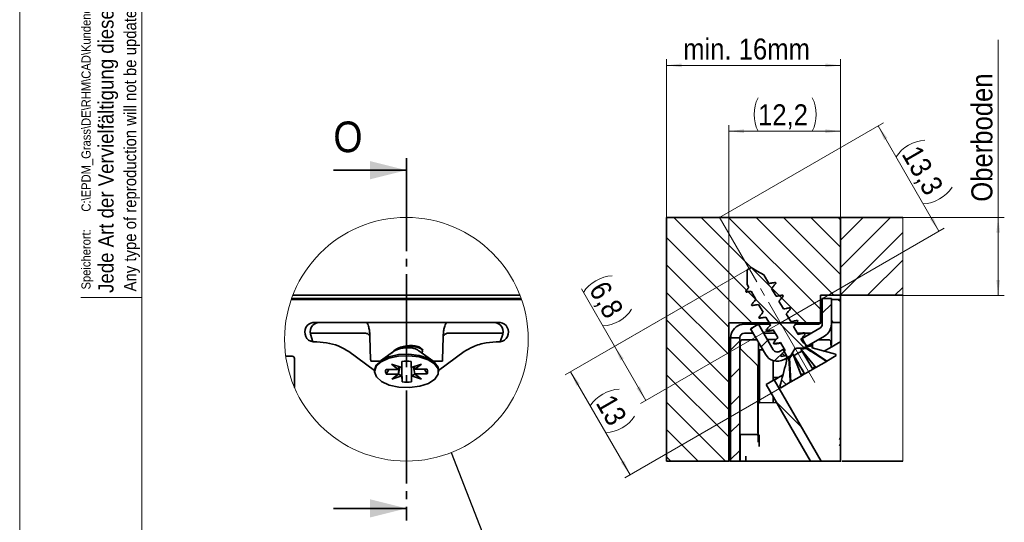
# Model space of a CAD drawing. Header units: millimetres. Extents: x 0 to 594, y 0 to 420.
# Tile 18 of 73: x 0 to 161, y 112 to 194. Entities that reach past the tile are written whole.
import ezdxf

# ---------------------------------------------------------------- set-up
doc = ezdxf.new("R2010")
doc.units = ezdxf.units.MM
doc.header["$PDSIZE"] = -1
doc.linetypes.add('SLD-Durchgehend', pattern=[0])
doc.linetypes.add('SLD-Punktstrich', pattern=[19.05, 15.24, -1.27, 1.27, -1.27])
doc.styles.add('SLDTEXTSTYLE0', font='GOTHIC.TTF', dxfattribs={"width": 0.913})
doc.styles.get("Standard").update_dxf_attribs({"font": 'GOTHIC.TTF'})
doc.dimstyles.new('SLDDIMSTYLE13', dxfattribs={"dimtxt": 3.439583, "dimasz": 2.5, "dimexe": 0, "dimexo": 0.0625, "dimgap": 0.859896, "dimtad": 1, "dimdec": 1, "dimlfac": 0.666667, "dimrnd": 1e-09, "dimzin": 12, "dimdsep": 46, "dimtxsty": 'SLDTEXTSTYLE0', "dimsah": 1, "dimcen": 0.09, "dimadec": 0, "dimazin": 3, "dimtfac": 1, "dimtofl": 0, "dimtmove": 0, "dimatfit": 3, "dimfxl": 1, "dimfrac": 2, "dimtolj": 1, "dimtzin": 12, "dimarcsym": 0})
doc.dimstyles.new('SLDDIMSTYLE14', dxfattribs={"dimtxt": 3.439583, "dimasz": 2.5, "dimexe": 0, "dimexo": 0.0625, "dimgap": 0.859896, "dimtad": 1, "dimlfac": 0.666667, "dimrnd": 1e-09, "dimzin": 12, "dimdsep": 46, "dimtxsty": 'SLDTEXTSTYLE0', "dimsah": 1, "dimcen": 0.09, "dimadec": 0, "dimazin": 3, "dimtfac": 1, "dimtofl": 0, "dimtmove": 0, "dimatfit": 3, "dimfxl": 1, "dimfrac": 2, "dimtolj": 1, "dimtzin": 12, "dimarcsym": 0})
doc.dimstyles.new('SLDDIMSTYLE5', dxfattribs={"dimtxt": 0.18, "dimasz": 2.5, "dimexe": 0, "dimexo": 0.0625, "dimgap": 0, "dimtad": 0, "dimtih": 1, "dimtoh": 1, "dimdec": 0, "dimrnd": 1e-09, "dimzin": 0, "dimdsep": 46, "dimtxsty": 'STANDARD', "dimblk1": 'NONE', "dimblk2": 'NONE', "dimsah": 1, "dimcen": 0.09, "dimadec": 0, "dimazin": 0, "dimtfac": 2.5, "dimtdec": 0, "dimtofl": 0, "dimtmove": 0, "dimatfit": 3, "dimldrblk": 'NONE', "dimfxl": 1, "dimfrac": 2, "dimtolj": 1, "dimtzin": 0, "dimarcsym": 0})

# ---------------------------------------------------------------- blocks, each defined once
blk = doc.blocks.new('_None')
blk = doc.blocks.new('SW_HATCH_0')
at = {"color": 0, "linetype": 'SLD-Durchgehend', "lineweight": 18}
for p, q in [((-31.03, 0), (-13.78, -17.26)), ((-26.54, 0), (-9.29, -17.26)), ((-22.05, 0), (-7.02, -15.03)), ((-17.56, 0), (-4.8, -12.76)), ((-13.07, 0), (-3.72, -9.35)), ((-8.58, 0), (-3.72, -4.86)), ((-4.09, 0), (-3.72, -0.37)), ((0, 0), (-3.72, -3.72)), ((4.49, 0), (-3.72, -8.21)), ((6.49, -2.49), (-3.72, -12.7)), ((-32.22, -3.3), (-18.27, -17.26)), ((-32.22, -7.79), (-22.02, -17.99)), ((6.49, -6.98), (0.71, -12.76)), ((-18.31, -8.23), (-14.96, -11.59)), ((-32.22, -12.28), (-22.02, -22.48)), ((-19.12, -11.92), (-18.87, -12.17)), ((-13.72, -12.82), (-13.36, -13.19)), ((6.49, -11.47), (5.2, -12.76)), ((-17.61, -13.42), (-9.64, -21.4)), ((-5.22, -14.2), (-6.72, -15.7)), ((-4.13, -13.43), (-3.72, -13.84)), ((-32.22, -16.78), (-22.02, -26.98)), ((-5.22, -16.83), (-4.86, -17.2)), ((-17.95, -17.95), (-18.37, -18.37)), ((-20.22, -20.22), (-21.72, -21.72)), ((-15.63, -20.12), (-16.72, -21.21)), ((-32.22, -21.27), (-22.02, -31.47)), ((-12.96, -21.94), (-14.52, -23.5)), ((-13.23, -22.29), (-12.86, -22.67)), ((-12.53, -22.99), (-12.2, -23.33)), ((-32.22, -25.76), (-22.02, -35.96)), ((-20.22, -24.71), (-21.72, -26.21)), ((-13.38, -26.63), (-12.63, -27.39)), ((-32.22, -30.25), (-22.54, -39.93)), ((-20.22, -29.2), (-21.72, -30.7)), ((-14.17, -30.34), (-10.07, -34.44)), ((-20.22, -33.69), (-21.72, -35.19)), ((-32.22, -34.74), (-27.03, -39.93)), ((-20.22, -38.18), (-21.72, -39.68)), ((-32.22, -39.23), (-31.52, -39.93))]:
    blk.add_line(p, q, dxfattribs=at)
blk = doc.blocks.new('_D_28')
at = {"color": 150, "linetype": 'SLD-Durchgehend', "lineweight": 0}
for p, q in [((119.17, 153.06), (96.58, 140.02)), ((97.45, 140.52), (92.03, 149.91)), ((124.62, 144.37), (101.71, 131.14)), ((102.57, 131.64), (97.45, 140.52))]:
    blk.add_line(p, q, dxfattribs=at)
at = {"color": 150, "linetype": 'SLD-Durchgehend', "lineweight": 18}
for centre, start, end in [((97.45, 145.98), 93.4349, 146.5651), ((95.16, 149.95), 273.4349, 326.5651)]:
    blk.add_arc(centre, 6.11, start, end, dxfattribs=at)
for points in [[(97.45, 140.52), (98.43, 138.2), (98.97, 138.51)], [(102.57, 131.64), (101.59, 133.96), (101.05, 133.65)]]:
    blk.add_solid(points, dxfattribs=at)
at = {"color": 150, "linetype": 'SLD-Durchgehend', "lineweight": 18, "insert": (96.15, 151.55), "char_height": 3.44, "attachment_point": 1, "rotation": 300, "style": 'SLDTEXTSTYLE0'}
blk.add_mtext('6,8', dxfattribs=at)
blk = doc.blocks.new('_D_29')
at = {"color": 150, "linetype": 'SLD-Durchgehend', "lineweight": 0}
for p, q in [((114.66, 161.63), (141.51, 177.14)), ((150.61, 159.38), (140.65, 176.64)), ((124.62, 144.37), (151.48, 159.88))]:
    blk.add_line(p, q, dxfattribs=at)
at = {"color": 150, "linetype": 'SLD-Durchgehend', "lineweight": 18}
for centre, start, end in [((148.68, 168.19), 93.4349, 146.5651), ((147.66, 169.95), 273.4349, 326.5651)]:
    blk.add_arc(centre, 6.11, start, end, dxfattribs=at)
for points in [[(140.65, 176.64), (141.63, 174.32), (142.17, 174.63)], [(150.61, 159.38), (149.63, 161.7), (149.09, 161.39)]]:
    blk.add_solid(points, dxfattribs=at)
at = {"color": 150, "linetype": 'SLD-Durchgehend', "lineweight": 18, "insert": (147.39, 173.75), "char_height": 3.44, "attachment_point": 1, "rotation": 300, "style": 'SLDTEXTSTYLE0'}
blk.add_mtext('13,3', dxfattribs=at)
blk = doc.blocks.new('_D_30')
at = {"color": 150, "linetype": 'SLD-Durchgehend', "lineweight": 0}
for p, q in [((160.31, 161.63), (160.31, 190.73)), ((134.48, 161.63), (161.31, 161.63)), ((160.31, 148.87), (160.31, 161.63)), ((134.48, 148.87), (161.31, 148.87))]:
    blk.add_line(p, q, dxfattribs=at)
at = {"color": 150, "linetype": 'SLD-Durchgehend', "lineweight": 18}
for points in [[(160.31, 161.63), (160, 159.13), (160.62, 159.13)], [(160.31, 148.87), (160.62, 151.37), (160, 151.37)]]:
    blk.add_solid(points, dxfattribs=at)
at = {"color": 150, "linetype": 'SLD-Durchgehend', "lineweight": 18, "insert": (155.92, 164.21), "char_height": 3.44, "attachment_point": 1, "rotation": 90, "style": 'SLDTEXTSTYLE0'}
blk.add_mtext('Oberboden', dxfattribs=at)
blk = doc.blocks.new('_D_31')
at = {"color": 150, "linetype": 'SLD-Durchgehend', "lineweight": 0}
for p, q in [((105.98, 161.63), (105.98, 187.55)), ((134.48, 161.63), (134.48, 187.55)), ((134.48, 186.55), (105.98, 186.55))]:
    blk.add_line(p, q, dxfattribs=at)
at = {"color": 150, "linetype": 'SLD-Durchgehend', "lineweight": 18}
for points in [[(105.98, 186.55), (108.48, 186.24), (108.48, 186.86)], [(134.48, 186.55), (131.98, 186.86), (131.98, 186.24)]]:
    blk.add_solid(points, dxfattribs=at)
at = {"color": 150, "linetype": 'SLD-Durchgehend', "lineweight": 18, "insert": (108.7, 190.95), "char_height": 3.44, "attachment_point": 1, "style": 'SLDTEXTSTYLE0'}
blk.add_mtext('min. 16mm', dxfattribs=at)
blk = doc.blocks.new('_D_32')
at = {"color": 150, "linetype": 'SLD-Durchgehend', "lineweight": 0}
for p, q in [((116.18, 144.37), (116.18, 176.77)), ((134.48, 161.63), (134.48, 176.77)), ((116.18, 175.77), (134.48, 175.77))]:
    blk.add_line(p, q, dxfattribs=at)
at = {"color": 150, "linetype": 'SLD-Durchgehend', "lineweight": 18}
for centre, start, end in [((126.43, 178.51), 153.4349, 206.5651), ((124.39, 178.51), 333.4349, 26.5651)]:
    blk.add_arc(centre, 6.11, start, end, dxfattribs=at)
for points in [[(116.18, 175.77), (118.68, 175.46), (118.68, 176.08)], [(134.48, 175.77), (131.98, 176.08), (131.98, 175.46)]]:
    blk.add_solid(points, dxfattribs=at)
at = {"color": 150, "linetype": 'SLD-Durchgehend', "lineweight": 18, "insert": (120.97, 180.17), "char_height": 3.44, "attachment_point": 1, "style": 'SLDTEXTSTYLE0'}
blk.add_mtext('12,2', dxfattribs=at)
blk = doc.blocks.new('_D_33')
at = {"color": 150, "linetype": 'SLD-Durchgehend', "lineweight": 0}
for p, q in [((119.17, 153.06), (89.38, 135.86)), ((132.23, 138.09), (99.13, 118.98)), ((100, 119.48), (90.25, 136.36))]:
    blk.add_line(p, q, dxfattribs=at)
at = {"color": 150, "linetype": 'SLD-Durchgehend', "lineweight": 18}
for centre, start, end in [((98.58, 127.4), 93.4349, 146.5651), ((95.65, 132.46), 273.4349, 326.5651)]:
    blk.add_arc(centre, 6.11, start, end, dxfattribs=at)
for points in [[(90.25, 136.36), (91.23, 134.04), (91.76, 134.35)], [(100, 119.48), (99.01, 121.8), (98.48, 121.49)]]:
    blk.add_solid(points, dxfattribs=at)
at = {"color": 150, "linetype": 'SLD-Durchgehend', "lineweight": 18, "insert": (97.28, 132.96), "char_height": 3.44, "attachment_point": 1, "rotation": 300, "style": 'SLDTEXTSTYLE0'}
blk.add_mtext('13', dxfattribs=at)

msp = doc.modelspace()

# ---------------------------------------------------------------- linework, layer by layer
at = {"color": 7, "linetype": 'SLD-Durchgehend', "lineweight": 18}
for p, q in [((0.00002, -0.000074), (0.00002, 419.999926)), ((20.00002, 4.999926), (20.00002, 414.999926)), ((144.685384, 121.705774), (144.685384, 161.631638)), ((10.00002, 148.499926), (20.00002, 148.499926))]:
    msp.add_line(p, q, dxfattribs=at)
at = {"color": 7, "linetype": 'SLD-Punktstrich', "lineweight": 35}
msp.add_line((63.393119, 171.373601), (63.393119, 111.963879), dxfattribs=at)
at = {"color": 7, "linetype": 'SLD-Durchgehend', "lineweight": 35}
for p, q in [((51.393119, 169.373601), (63.393119, 169.373601)), ((134.476762, 161.631638), (105.976727, 161.631638)), ((105.976727, 121.705774), (105.976727, 161.631638)), ((134.476762, 148.871388), (134.476762, 161.631638)), ((134.476762, 161.631638), (134.476762, 148.872885)), ((144.685384, 161.631638), (134.476762, 161.631638)), ((119.169127, 153.062809), (119.81849, 153.437714)), ((121.897023, 152.237739), (122.73052, 150.79404)), ((119.458627, 150.16124), (119.169083, 150.662768)), ((81.971831, 148.871387), (44.735186, 148.871387)), ((44.735766, 148.872885), (81.971253, 148.872885)), ((120.604422, 148.176673), (119.813707, 149.546231)), ((123.19414, 149.991053), (123.93054, 148.715596)), ((125.111964, 148.76819), (125.029888, 148.910369)), ((131.176751, 148.871388), (134.476762, 148.871388)), ((131.176751, 148.871388), (131.176751, 144.372876)), ((134.476762, 148.872885), (144.685384, 148.872885)), ((134.476762, 148.197125), (134.476762, 148.871388)), ((82.218829, 148.197125), (44.488189, 148.197125)), ((82.16625, 148.347127), (44.540768, 148.347127)), ((119.885322, 147.323261), (119.967397, 147.181082)), ((121.804442, 146.098207), (121.068489, 147.372882)), ((124.394607, 147.911805), (125.130516, 146.63713)), ((126.311984, 146.689724), (126.229864, 146.831925)), ((131.476756, 148.347128), (131.476756, 144.147123)), ((131.476756, 148.347128), (132.976737, 148.347128)), ((132.976737, 144.147123), (132.976737, 148.347128)), ((132.976737, 144.433025), (132.976737, 148.197125)), ((134.476762, 148.197125), (132.976737, 148.197125)), ((134.476762, 144.433025), (134.476762, 148.197125)), ((121.085342, 145.244818), (121.167418, 145.102616)), ((123.004418, 144.019741), (122.268465, 145.294438)), ((125.594583, 145.833339), (126.330536, 144.558664)), ((48.414169, 144.433024), (78.355484, 144.433024)), ((57.015206, 144.147123), (56.860857, 144.433024)), ((69.908797, 144.433024), (69.754447, 144.147123)), ((131.176751, 144.372876), (116.176766, 144.372876)), ((116.176766, 121.705774), (116.176766, 144.372876)), ((118.726742, 144.147123), (122.930881, 144.147123)), ((121.051144, 144.147123), (119.752105, 143.397133)), ((123.470049, 139.957468), (121.051144, 144.147123)), ((126.794603, 143.754895), (127.530512, 142.480198)), ((127.123263, 144.147123), (130.726766, 144.147123)), ((127.51196, 144.611257), (127.429884, 144.753459)), ((132.976737, 144.433025), (134.476762, 144.433025)), ((132.976737, 142.515268), (132.976737, 144.147123)), ((134.476762, 144.433025), (134.476762, 142.515268)), ((46.748124, 142.515267), (46.875662, 142.134952)), ((56.655304, 142.64712), (47.582561, 142.64712)), ((47.619397, 142.515267), (48.037179, 141.269471)), ((57.381359, 142.198566), (57.391946, 141.994651)), ((57.391946, 141.994651), (57.50111, 138.383906)), ((69.377707, 141.994651), (69.268544, 138.383906)), ((69.377707, 141.994651), (69.388295, 142.198566)), ((79.187092, 142.64712), (70.11435, 142.64712)), ((78.732474, 141.269471), (79.150256, 142.515267)), ((79.893991, 142.134952), (80.02153, 142.515267)), ((120.185103, 142.64712), (118.726742, 142.64712)), ((119.752105, 143.397133), (122.171011, 139.207478)), ((123.796921, 142.64712), (121.917185, 142.64712)), ((122.285318, 143.166351), (122.367438, 143.02415)), ((124.204438, 141.941297), (123.468485, 143.215972)), ((127.999093, 142.64712), (127.434176, 142.64712)), ((131.101739, 143.497604), (128.177639, 141.809377)), ((128.71198, 142.532791), (128.62986, 142.674993)), ((128.728654, 142.64712), (128.645953, 142.64712)), ((128.728654, 142.64712), (129.62867, 142.64712)), ((128.92763, 140.510339), (131.851729, 142.198566)), ((132.976737, 141.268934), (132.976737, 142.515268)), ((134.476762, 142.134953), (134.476762, 142.515268)), ((134.476762, 142.134953), (134.476762, 141.268934)), ((48.069158, 141.268934), (48.130548, 141.268934)), ((78.639106, 141.268934), (78.700495, 141.268934)), ((117.976751, 141.89713), (116.476726, 141.89713)), ((116.476726, 121.705774), (116.476726, 141.89713)), ((117.976751, 121.705774), (117.976751, 141.89713)), ((118.051764, 141.22213), (118.051764, 140.164289)), ((118.426737, 141.597125), (120.638263, 141.597125)), ((121.051725, 135.243933), (121.051725, 141.146089)), ((122.851756, 141.622271), (122.495514, 141.645405)), ((123.935502, 141.622271), (122.851756, 141.622271)), ((123.485338, 141.087885), (123.567414, 140.945706)), ((125.271019, 140.093881), (124.66846, 141.137506)), ((127.994578, 141.676429), (127.998959, 141.668852)), ((128.177639, 141.809377), (128.92763, 140.510339)), ((129.580792, 140.62364), (129.14538, 140.560921)), ((129.770201, 140.285055), (129.911956, 140.454348)), ((129.911956, 140.454348), (129.82988, 140.596527)), ((129.901763, 141.072731), (129.901763, 140.47205)), ((129.901763, 140.442121), (129.901763, 140.249337)), ((130.810004, 141.597125), (132.526752, 141.597125)), ((131.176751, 141.597125), (131.176751, 141.808863)), ((132.901725, 140.783745), (132.901725, 141.22213)), ((132.976737, 140.944097), (132.976737, 141.268934)), ((134.476762, 141.268934), (134.476762, 124.110441)), ((43.583865, 138.897124), (44.634827, 138.897124)), ((58.134827, 136.529449), (53.94668, 139.651629)), ((61.241977, 139.653976), (59.09822, 138.138103)), ((65.379368, 139.761645), (65.327622, 139.812875)), ((67.671434, 138.138103), (65.388248, 139.75257)), ((72.822976, 139.651629), (68.634828, 136.529449)), ((120.851364, 137.363817), (118.064594, 140.150587)), ((121.761303, 139.917123), (121.216726, 139.917123)), ((121.216726, 139.917123), (121.216726, 137.646119)), ((125.059974, 140.009391), (124.494564, 139.682944)), ((124.685314, 139.009419), (124.767434, 138.86724)), ((125.809964, 138.710353), (125.059974, 140.009391)), ((125.39601, 139.85284), (125.271019, 140.093881)), ((126.666214, 139.294225), (126.146671, 138.587508)), ((128.060382, 135.679501), (126.666214, 139.294225)), ((128.583994, 135.981809), (126.666214, 139.294225)), ((127.952647, 135.970476), (126.666214, 139.294225)), ((130.437534, 137.051965), (128.00419, 140.066701)), ((129.921969, 136.754285), (128.00419, 140.066701)), ((132.231575, 138.087745), (129.026022, 140.249918)), ((129.770201, 140.285055), (129.820582, 140.271086)), ((133.79043, 138.98776), (132.231575, 138.087745)), ((133.64045, 139.247555), (133.79043, 138.98776)), ((45.009827, 138.522129), (45.009827, 133.792813)), ((57.520748, 138.08247), (59.021666, 138.08247)), ((62.601778, 137.04602), (60.926591, 137.573074)), ((62.006417, 136.743712), (60.926591, 137.573074)), ((62.044975, 137.22119), (62.006417, 136.743712)), ((62.006417, 136.743712), (62.090211, 137.206975)), ((62.018318, 135.971236), (62.233672, 137.161824)), ((62.070515, 135.960284), (62.266585, 137.151475)), ((62.586452, 138.04094), (62.601778, 137.04602)), ((62.601778, 137.04602), (62.603307, 138.042907)), ((62.622922, 135.673556), (62.61989, 138.04483)), ((64.146732, 137.051965), (64.131406, 138.046886)), ((64.146732, 137.051965), (65.805483, 137.591872)), ((64.719544, 135.970476), (64.518298, 137.172911)), ((64.763236, 135.981809), (64.545867, 137.181874)), ((64.751337, 136.754285), (64.666758, 137.221235)), ((64.751337, 136.754285), (64.705058, 137.233685)), ((64.751337, 136.754285), (65.805483, 137.591872)), ((67.747987, 138.08247), (69.248907, 138.08247)), ((120.939251, 137.151677), (120.939251, 126.306008)), ((121.216726, 137.646119), (121.216726, 131.271246)), ((123.466741, 138.26457), (123.466741, 137.646119)), ((123.466741, 137.646119), (123.466741, 134.9123)), ((125.244554, 138.383906), (125.809964, 138.710353)), ((126.146671, 138.587508), (125.986319, 138.494927)), ((126.146671, 138.587508), (126.337107, 134.68458)), ((129.921969, 136.754285), (130.24446, 137.291151)), ((130.437534, 137.051965), (132.160809, 138.046886)), ((58.134827, 136.622566), (58.134827, 136.362749)), ((62.006417, 136.743712), (60.016576, 136.736046)), ((60.4788, 136.737834), (60.028475, 135.96357)), ((60.028475, 135.96357), (62.018318, 135.971236)), ((62.018318, 135.971236), (60.964171, 135.133649)), ((60.964171, 135.133649), (62.070515, 135.960284)), ((62.622922, 135.673556), (60.964171, 135.133649)), ((62.018318, 135.971236), (62.070515, 135.960284)), ((62.070515, 135.960284), (62.622922, 135.673556)), ((62.622922, 135.673556), (62.638249, 134.678635)), ((64.167875, 135.679501), (64.166112, 137.058268)), ((64.167875, 135.679501), (64.719544, 135.970476)), ((64.183203, 134.684581), (64.167875, 135.679501)), ((64.167875, 135.679501), (65.843063, 135.152425)), ((64.719544, 135.970476), (64.763236, 135.981809)), ((65.843063, 135.152425), (64.719544, 135.970476)), ((66.741178, 136.761951), (64.751337, 136.754285)), ((64.763236, 135.981809), (66.753079, 135.989475)), ((64.763236, 135.981809), (65.843063, 135.152425)), ((66.753079, 135.989475), (66.303088, 136.760253)), ((68.634828, 136.362749), (68.634828, 136.622566)), ((126.337107, 134.68458), (128.060382, 135.679501)), ((127.952647, 135.970476), (128.583994, 135.981809)), ((128.060382, 135.679501), (127.952647, 135.970476)), ((128.583994, 135.981809), (128.060382, 135.679501)), ((128.583994, 135.981809), (128.597271, 135.989475)), ((129.921969, 136.754285), (130.437534, 137.051965)), ((121.216726, 135.339196), (120.976757, 135.200615)), ((120.976757, 134.984876), (120.976757, 135.200615)), ((120.976757, 131.120439), (120.976757, 134.984876)), ((122.322153, 134.251471), (123.621192, 135.001461)), ((129.565414, 121.705774), (122.322153, 134.251471)), ((124.341142, 135.417136), (123.466741, 135.417136)), ((123.621192, 135.001461), (131.297451, 121.705774)), ((124.697205, 133.737761), (124.54718, 133.997577)), ((126.256015, 134.637754), (124.697205, 133.737761)), ((120.976757, 127.6143), (120.976757, 131.120439)), ((124.028619, 131.295766), (121.125441, 131.270441)), ((123.466741, 132.268938), (123.466741, 131.290871)), ((120.976757, 126.11613), (120.976757, 127.6143)), ((118.051764, 121.705774), (118.051764, 125.896993)), ((120.976757, 126.071203), (118.200448, 126.046974)), ((120.976757, 124.813671), (120.976757, 126.11613)), ((118.051764, 125.397141), (117.976751, 125.397141)), ((118.060302, 124.39775), (117.976751, 124.397214)), ((134.476762, 124.110441), (134.476762, 121.705662)), ((116.176766, 121.705774), (105.976727, 121.705774)), ((116.176766, 121.705774), (116.214227, 121.705774)), ((116.476726, 121.595803), (116.480794, 121.705774)), ((117.976751, 121.705774), (116.476726, 121.705774)), ((117.976751, 121.705774), (118.051764, 121.705774)), ((118.051764, 121.705774), (118.200448, 121.705774)), ((118.65307, 121.705774), (118.200448, 121.705774)), ((118.801754, 121.705774), (118.65307, 121.705774)), ((118.801754, 121.705774), (118.801754, 121.746789)), ((118.801754, 121.705774), (118.950393, 121.705774)), ((129.563313, 121.705774), (118.950393, 121.705774)), ((121.198218, 121.719475), (121.180158, 121.694911)), ((131.297451, 121.705774), (129.565414, 121.705774)), ((131.297451, 121.705774), (133.030694, 121.705774)), ((133.030426, 121.705774), (134.476762, 121.705774)), ((134.471398, 121.722135), (134.476762, 121.595803)), ((134.739261, 121.705774), (144.685384, 121.705774)), ((51.393119, 113.963879), (63.393119, 113.963879))]:
    msp.add_line(p, q, dxfattribs=at)
at = {"color": 150, "linetype": 'SLD-Punktstrich', "lineweight": 18}
msp.add_line((130.280759, 134.566744), (114.5969, 161.731961), dxfattribs=at)
at = {"color": 7, "linetype": 'SLD-Durchgehend', "lineweight": 35, "flags": 128}
for points in [[(119.81849, 153.437714), (120.839294, 152.848411), (121.897023, 152.237739)], [(119.169083, 150.662768), (119.169083, 151.576261), (119.169127, 152.694497), (119.169127, 153.062809)], [(128.043037, 139.999601), (128.468525, 140.245269), (128.80693, 140.440646), (128.92763, 140.510339)], [(128.054392, 141.738232), (128.05694, 141.739684), (128.177639, 141.809377)], [(129.82988, 140.596527), (129.517224, 140.541072), (129.242074, 140.492301)], [(131.675508, 139.651629), (133.062299, 140.452291), (134.136301, 141.072373), (134.476762, 141.268934)], [(58.134982, 136.602338), (58.406303, 137.455749), (59.217125, 138.21886), (60.479581, 138.809013), (62.056867, 139.162193), (63.778057, 139.240201), (65.456634, 139.03452), (66.9107, 138.56748), (67.982681, 137.889664), (68.556415, 137.074563), (68.634828, 136.622566)], [(58.432564, 135.491322), (58.134982, 136.342543), (58.406303, 137.195933), (59.217125, 137.959066), (60.479581, 138.549197), (62.056867, 138.902399), (63.778057, 138.980384), (65.456634, 138.774703), (66.9107, 138.307664), (67.982681, 137.62987), (68.556415, 136.814746), (68.569727, 135.95065), (68.021173, 135.131213), (66.970201, 134.445238), (65.530697, 133.967045), (63.858656, 133.748467), (62.135267, 133.813198), (60.547287, 134.154196), (59.266799, 134.734537), (58.432564, 135.491322)], [(124.767434, 138.86724), (125.080448, 138.921823), (125.393506, 138.976383), (125.642549, 139.019746)], [(125.059974, 140.009391), (125.180718, 140.079084), (125.254836, 140.12191)], [(125.809964, 138.710353), (125.930708, 138.780046), (126.269069, 138.975422), (126.430627, 139.068696)], [(126.847711, 138.992253), (127.007749, 139.084633), (127.174225, 139.180768), (127.344992, 139.279361), (127.517905, 139.379184), (127.690639, 139.478918), (127.86096, 139.577243), (128.026676, 139.672931), (128.185686, 139.764729)], [(128.875997, 140.163305), (128.910374, 140.183131), (128.940459, 140.200499), (128.966075, 140.215296), (128.987264, 140.227522), (129.003894, 140.237133), (129.015919, 140.244062), (129.023295, 140.248332), (129.026022, 140.249918)], [(129.820582, 140.271086), (129.846197, 140.264224), (133.64045, 139.247555)], [(62.638249, 134.678635), (62.631906, 136.504169), (62.626421, 138.045143)], [(125.986319, 138.494927), (126.156505, 136.061157), (126.256015, 134.637754)], [(132.160809, 138.046886), (132.17717, 138.056341), (132.191431, 138.064566), (132.203501, 138.07154), (132.21347, 138.077284), (132.221248, 138.081777), (132.226881, 138.085018), (132.230323, 138.087007), (132.231575, 138.087745)], [(123.621192, 135.001461), (123.660889, 135.024394), (123.777654, 135.091807), (123.969745, 135.202716), (124.2343, 135.355446), (124.567296, 135.547715), (124.963861, 135.776664), (124.993365, 135.793696)], [(128.597271, 135.989475), (128.762897, 136.085096), (128.930044, 136.181611), (129.098218, 136.278684), (129.26684, 136.376049), (129.435372, 136.473346), (129.603323, 136.570308), (129.770111, 136.666621), (129.935246, 136.761952)]]:
    msp.add_lwpolyline(points, dxfattribs=at)
at = {"color": 7, "linetype": 'SLD-Durchgehend', "lineweight": 18}
msp.add_circle((63.353509, 141.668986), 19.962979, dxfattribs=at)
at = {"color": 7, "linetype": 'SLD-Durchgehend', "lineweight": 35}
for centre, radius, start, end in [((48.265256, 142.879828), 1.560319, 84.52351139, 193.51175993), ((49.136529, 142.879828), 1.560319, 84.52350816, 193.51176465), ((77.633127, 142.87983), 1.560316, 346.48812278, 95.47654495), ((78.504397, 142.879827), 1.56032, 346.48828235, 95.47648052), ((118.726759, 141.8971), 2.250024, 90.00043713, 164.53308221), ((130.726729, 144.896935), 0.749811, 270.00280943, 293.58422977), ((130.726703, 144.147164), 0.750053, 300.0008128, 359.99688469), ((130.726743, 144.147124), 2.249994, 299.99967441, 359.99999476), ((48.1216, 142.59662), 1.328721, 200.33156643, 267.7380551), ((78.645579, 142.600029), 1.332227, 272.36245143, 339.56791111), ((118.726671, 141.897296), 0.749825, 89.99463955, 126.87184286), ((118.276918, 140.362763), 0.300167, 180.01094499, 224.97991574), ((118.426769, 141.22212), 0.375005, 90.00493664, 179.9984786), ((132.526719, 141.22212), 0.375005, 0.0015214, 89.99506336), ((44.634824, 138.522121), 0.375003, 0.00115688, 89.99959018), ((62.567695, 137.749774), 2.32024, 113.85266679, 124.84589014), ((124.119571, 140.332472), 2.25, 209.99983488, 299.9995101), ((124.119566, 140.332454), 0.749991, 209.99912357, 300.00022141), ((58.992218, 138.329688), 1.492094, 177.91761872, 189.53705904), ((63.38502, 131.264186), 6.823643, 83.72028948, 96.72069977), ((67.7775, 138.329684), 1.49203, 350.46269294, 2.0826293), ((120.639292, 137.151683), 0.299959, 359.99878566, 45.00841855), ((60.835889, 136.362337), 0.900518, 155.48111934, 206.28395174), ((65.933739, 136.363182), 0.900541, 335.48193133, 26.28334694), ((63.38464, 141.460178), 6.822494, 263.7191902, 276.72179904), ((120.676801, 134.217134), 0.299957, 331.0403801, 0.00089027), ((111.752662, 159.847452), 29.08395, 299.9121831, 300.09665779), ((121.126719, 131.120485), 0.149962, 90.48836341, 180.01757523), ((120.676836, 127.61713), 0.299922, 0.0016402, 28.96135093), ((118.201726, 125.897017), 0.149962, 90.488362, 180.00903874), ((134.251717, 125.247109), 0.150033, 0.01147308, 89.99706388), ((134.251752, 124.239173), 0.149998, 359.99697769, 89.63472722)]:
    msp.add_arc(centre, radius, start, end, dxfattribs=at)
for points, knots in [([(118.944761, 149.551529), (119.006492, 149.624808), (119.129955, 149.771366), (119.301258, 149.974591), (119.410823, 150.104542), (119.458627, 150.16124)], [0, 0, 0, 0, 0.36049322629, 0.72097970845, 1, 1, 1, 1]), ([(122.73052, 150.79404), (122.824443, 150.810647), (123.012712, 150.843937), (123.378796, 150.908845), (123.650964, 150.957103), (123.828795, 150.988634)], [0, 0, 0, 0, 0.2565408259, 0.5142355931, 1, 1, 1, 1]), ([(123.910871, 150.846455), (123.849302, 150.772922), (123.726167, 150.625859), (123.487281, 150.340704), (123.309903, 150.129133), (123.19414, 149.991053)], [0, 0, 0, 0, 0.257812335, 0.5156196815, 1, 1, 1, 1]), ([(123.828795, 150.988634), (123.842477, 150.964943), (123.863003, 150.9294), (123.890345, 150.881998), (123.90403, 150.8583), (123.910871, 150.846455)], [0, 0, 0, 0, 0.49994104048, 0.75002947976, 1, 1, 1, 1]), ([(119.026881, 149.409349), (119.020041, 149.421196), (119.006361, 149.444888), (118.978999, 149.492288), (118.958457, 149.52783), (118.944761, 149.551529)], [0, 0, 0, 0, 0.2499364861, 0.4998729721, 1, 1, 1, 1]), ([(119.053703, 149.521577), (119.00533, 149.518166), (118.956259, 149.514705), (118.944922, 149.551012), (118.944761, 149.551529)], [0, 0, 0, 0, 0.985766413, 1, 1, 1, 1]), ([(119.813707, 149.546231), (119.72944, 149.531595), (119.467152, 149.48604), (119.204887, 149.440356), (119.026881, 149.409349)], [0, 0, 0, 0, 0.3212762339, 1, 1, 1, 1]), ([(119.129878, 149.38094), (119.084166, 149.377733), (119.037757, 149.374476), (119.027042, 149.408832), (119.026881, 149.409349)], [0, 0, 0, 0, 0.9849537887, 1, 1, 1, 1]), ([(125.029888, 148.910369), (124.92567, 148.891882), (124.71725, 148.854912), (124.350807, 148.78995), (124.088569, 148.743554), (123.93054, 148.715596)], [0, 0, 0, 0, 0.28441095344, 0.56877549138, 1, 1, 1, 1]), ([(124.394607, 147.911805), (124.46265, 147.992983), (124.598741, 148.155345), (124.837859, 148.440807), (125.008913, 148.645109), (125.111964, 148.76819)], [0, 0, 0, 0, 0.2844496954, 0.568919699, 1, 1, 1, 1]), ([(120.604422, 148.176673), (120.536201, 148.095755), (120.399758, 147.933918), (120.160051, 147.649454), (119.988595, 147.445881), (119.885322, 147.323261)], [0, 0, 0, 0, 0.2845166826, 0.5690381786, 1, 1, 1, 1]), ([(119.967397, 147.181082), (120.07175, 147.199286), (120.280452, 147.235693), (120.647475, 147.299672), (120.910162, 147.345351), (121.068489, 147.372882)], [0, 0, 0, 0, 0.2843277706, 0.5686486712, 1, 1, 1, 1]), ([(126.229864, 146.831925), (126.125661, 146.813428), (125.917244, 146.776431), (125.550796, 146.711493), (125.288544, 146.665091), (125.130516, 146.63713)], [0, 0, 0, 0, 0.2843740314, 0.568777, 1, 1, 1, 1]), ([(121.804442, 146.098207), (121.736201, 146.017293), (121.599731, 145.85548), (121.360087, 145.570969), (121.188623, 145.367423), (121.085342, 145.244818)], [0, 0, 0, 0, 0.2845468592, 0.5690468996, 1, 1, 1, 1]), ([(121.167418, 145.102616), (121.27177, 145.12082), (121.480472, 145.157228), (121.847483, 145.221198), (122.110153, 145.266896), (122.268465, 145.294438)], [0, 0, 0, 0, 0.2843380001, 0.5686691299, 1, 1, 1, 1]), ([(125.594583, 145.833339), (125.662624, 145.914526), (125.798704, 146.076897), (126.037847, 146.36235), (126.208918, 146.566643), (126.311984, 146.689724)], [0, 0, 0, 0, 0.2844577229, 0.568905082, 1, 1, 1, 1]), ([(57.015206, 144.147123), (57.035299, 144.102997), (57.155102, 143.839888), (57.26675, 143.343142), (57.346654, 142.733306), (57.370968, 142.358681), (57.381359, 142.198566)], [0, 0, 0, 0, 0.0729609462, 0.4350344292, 0.7585329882, 1, 1, 1, 1]), ([(69.388295, 142.198566), (69.398687, 142.358681), (69.423, 142.733305), (69.502903, 143.343142), (69.614553, 143.839888), (69.734355, 144.102997), (69.754447, 144.147123)], [0, 0, 0, 0, 0.2414670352, 0.5649655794, 0.9270391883, 1, 1, 1, 1]), ([(123.004418, 144.019741), (122.936196, 143.938831), (122.799748, 143.777006), (122.560048, 143.492543), (122.388592, 143.288971), (122.285318, 143.166351)], [0, 0, 0, 0, 0.2845057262, 0.5690315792, 1, 1, 1, 1]), ([(127.429884, 144.753459), (127.325665, 144.734975), (127.117243, 144.698009), (126.750807, 144.633006), (126.488565, 144.586618), (126.330536, 144.558664)], [0, 0, 0, 0, 0.2844099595, 0.5687769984, 1, 1, 1, 1]), ([(126.794603, 143.754895), (126.862645, 143.836074), (126.99873, 143.998433), (127.237865, 144.283874), (127.408911, 144.488175), (127.51196, 144.611257)], [0, 0, 0, 0, 0.2844540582, 0.5689130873, 1, 1, 1, 1]), ([(131.476756, 144.897136), (131.476743, 144.895363), (131.476169, 144.816255), (131.449693, 144.65034), (131.3385, 144.444218), (131.187966, 144.293311), (131.077473, 144.236051), (131.026726, 144.209753)], [0, 0, 0, 0, 0.0061410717, 0.2739783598, 0.5708870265, 0.8029196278, 1, 1, 1, 1]), ([(56.655304, 142.64712), (56.752791, 142.63615), (56.923287, 142.616965), (57.124217, 142.493572), (57.249721, 142.361042), (57.313117, 142.266247), (57.331951, 142.217799), (57.332885, 142.215396)], [0, 0, 0, 0, 0.3439461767, 0.601536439, 0.8155185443, 0.9908504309, 1, 1, 1, 1]), ([(69.440753, 142.216961), (69.449972, 142.238074), (69.486793, 142.322398), (69.600762, 142.456585), (69.798514, 142.593585), (69.98624, 142.643945), (70.094689, 142.646633), (70.11435, 142.64712)], [0, 0, 0, 0, 0.0819425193, 0.3272742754, 0.6134759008, 0.9299295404, 1, 1, 1, 1]), ([(116.476726, 141.89713), (116.476784, 141.908388), (116.477012, 141.952182), (116.480511, 142.045947), (116.493829, 142.189001), (116.519373, 142.345814), (116.546391, 142.451061), (116.55822, 142.49714)], [0, 0, 0, 0, 0.055619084, 0.2163583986, 0.4633543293, 0.7650452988, 1, 1, 1, 1]), ([(118.276756, 142.49714), (118.227122, 142.453662), (118.130064, 142.368642), (118.040919, 142.214439), (117.995389, 142.077998), (117.979745, 141.978452), (117.976844, 141.922286), (117.976761, 141.899805), (117.976751, 141.89713)], [0, 0, 0, 0, 0.2835476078, 0.554467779, 0.7571626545, 0.9028350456, 0.9884394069, 1, 1, 1, 1]), ([(122.367438, 143.02415), (122.471775, 143.042354), (122.680462, 143.078766), (123.047473, 143.142735), (123.310158, 143.188431), (123.468485, 143.215972)], [0, 0, 0, 0, 0.2842985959, 0.568629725, 1, 1, 1, 1]), ([(122.367438, 143.02415), (122.367705, 143.023709), (122.410404, 142.953336), (122.511591, 142.976118), (122.612145, 142.998758)], [0, 0, 0, 0, 0.0062638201, 1, 1, 1, 1]), ([(122.606959, 142.996366), (122.822373, 143.028621), (123.127409, 143.074295), (123.433772, 143.109789), (123.523783, 143.120217)], [0, 0, 0, 0, 0.7061935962, 1, 1, 1, 1]), ([(128.380772, 142.702106), (128.182238, 142.672316), (127.880636, 142.627062), (127.57794, 142.589919), (127.474498, 142.577227)], [0, 0, 0, 0, 0.6582653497, 1, 1, 1, 1]), ([(128.62986, 142.674993), (128.525656, 142.656507), (128.317236, 142.619533), (127.950796, 142.554547), (127.688541, 142.508154), (127.530512, 142.480198)], [0, 0, 0, 0, 0.2843705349, 0.5687769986, 1, 1, 1, 1]), ([(127.994578, 141.676429), (128.062621, 141.757608), (128.198706, 141.919966), (128.437842, 142.205419), (128.608914, 142.409711), (128.71198, 142.532791)], [0, 0, 0, 0, 0.2844467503, 0.5688984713, 1, 1, 1, 1]), ([(128.377061, 142.700273), (128.380844, 142.701289), (128.463004, 142.72337), (128.548398, 142.698612), (128.62986, 142.674993)], [0, 0, 0, 0, 0.0460393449, 1, 1, 1, 1]), ([(48.130548, 141.268934), (48.845959, 141.229909), (50.218848, 141.155019), (52.223479, 140.658747), (53.370437, 139.988412), (53.94668, 139.651629)], [0, 0, 0, 0, 0.3512533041, 0.674063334, 1, 1, 1, 1]), ([(66.005437, 139.803599), (66.006715, 139.805989), (66.075519, 139.934737), (65.718678, 140.286295), (65.184891, 140.525379), (64.318801, 140.658719), (63.354383, 140.623645), (62.380085, 140.402279), (61.522121, 140.020169), (61.132299, 139.588933), (60.959847, 139.398161)], [0, 0, 0, 0, 0.00141970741, 0.07648005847, 0.18772306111, 0.34267735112, 0.51785114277, 0.69696928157, 0.8659439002, 1, 1, 1, 1]), ([(65.873421, 139.409493), (65.937241, 139.494595), (66.094493, 139.704285), (65.754432, 140.141706), (65.169102, 140.384076), (64.323567, 140.517129), (63.356088, 140.477352), (62.416526, 140.285518), (61.871666, 139.999155), (61.629422, 139.871839)], [0, 0, 0, 0, 0.0575945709, 0.1419128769, 0.2668766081, 0.4409429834, 0.6377227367, 0.838932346, 1, 1, 1, 1]), ([(72.822976, 139.651629), (73.298281, 139.938821), (74.419537, 140.616314), (76.423323, 141.144878), (77.906871, 141.227938), (78.639106, 141.268934)], [0, 0, 0, 0, 0.2714779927, 0.6404231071, 1, 1, 1, 1]), ([(124.204438, 141.941297), (124.136217, 141.860379), (123.999775, 141.698542), (123.760067, 141.414078), (123.588612, 141.210505), (123.485338, 141.087885)], [0, 0, 0, 0, 0.2845166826, 0.5690381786, 1, 1, 1, 1]), ([(123.567414, 140.945706), (123.671766, 140.963901), (123.880471, 141.00029), (124.247478, 141.064268), (124.510149, 141.109965), (124.66846, 141.137506)], [0, 0, 0, 0, 0.2843355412, 0.568667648, 1, 1, 1, 1]), ([(123.567414, 140.945706), (123.567696, 140.945258), (123.611569, 140.875595), (123.712191, 140.898016), (123.812165, 140.920292)], [0, 0, 0, 0, 0.0064353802, 1, 1, 1, 1]), ([(123.80698, 140.9179), (124.022379, 140.950155), (124.327399, 140.995831), (124.633747, 141.031323), (124.723759, 141.041751)], [0, 0, 0, 0, 0.70617953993, 1, 1, 1, 1]), ([(127.998959, 141.668852), (128.158168, 141.433966), (128.485691, 140.950761), (128.985316, 140.647927), (129.242074, 140.492301)], [0, 0, 0, 0, 0.4860992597, 1, 1, 1, 1]), ([(129.577082, 140.621807), (129.580864, 140.622823), (129.663025, 140.644904), (129.748418, 140.620145), (129.82988, 140.596527)], [0, 0, 0, 0, 0.0460393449, 1, 1, 1, 1]), ([(132.976737, 140.944097), (132.973843, 140.838671), (132.969123, 140.666701), (132.977401, 140.455993), (132.922516, 140.38226), (132.908609, 140.363577)], [0, 0, 0, 0, 0.5418809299, 0.8839221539, 1, 1, 1, 1]), ([(63.046599, 140.259373), (62.904937, 140.240323), (62.619834, 140.201983), (62.240241, 140.105778), (61.908479, 139.996205), (61.721711, 139.912969), (61.629422, 139.871839)], [0, 0, 0, 0, 0.2904245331, 0.5844937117, 0.7946840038, 1, 1, 1, 1]), ([(65.323106, 139.808539), (65.30144, 139.833055), (65.234706, 139.90857), (65.077657, 140.002817), (64.854062, 140.105271), (64.573863, 140.188541), (64.248619, 140.250252), (63.887866, 140.285296), (63.483803, 140.295237), (63.200447, 140.271993), (63.046599, 140.259373)], [0, 0, 0, 0, 0.0410123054, 0.1263225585, 0.2268361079, 0.3506669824, 0.4924781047, 0.6427074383, 0.8060086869, 1, 1, 1, 1]), ([(125.39601, 139.85284), (125.330589, 139.775253), (125.196943, 139.616751), (124.960044, 139.335611), (124.788588, 139.132038), (124.685314, 139.009419)], [0, 0, 0, 0, 0.2760471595, 0.5639366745, 1, 1, 1, 1]), ([(125.570711, 137.817423), (125.630173, 138.151812), (125.701507, 138.552959), (125.650961, 138.953146), (125.642549, 139.019746)], [0, 0, 0, 0, 0.83357944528, 1, 1, 1, 1]), ([(129.026022, 140.249918), (128.658044, 140.237077), (128.126552, 140.218529), (127.522474, 140.19737), (127.253988, 140.187987), (127.134754, 140.183705), (127.081525, 140.181695), (127.057678, 140.180335), (127.045897, 140.179002), (127.036146, 140.173613), (127.017912, 140.143992), (126.944994, 140.031265), (126.656437, 139.56336), (126.322036, 139.032497), (126.043796, 138.586963), (125.986319, 138.494927)], [0, 0, 0, 0, 0.27810432, 0.4016827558, 0.4565855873, 0.480980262, 0.4918510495, 0.4967582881, 0.4990938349, 0.5006954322, 0.5049790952, 0.5246529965, 0.6033354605, 0.9180593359, 1, 1, 1, 1]), ([(126.847711, 138.992253), (126.794497, 139.081127), (126.734167, 139.181887), (126.673384, 139.282372), (126.666214, 139.294225)], [0, 0, 0, 0, 0.882047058, 1, 1, 1, 1]), ([(128.597271, 135.989475), (128.051234, 136.926955), (127.468193, 137.927966), (126.88474, 138.928737), (126.847711, 138.992253)], [0, 0, 0, 0, 0.936533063, 1, 1, 1, 1]), ([(128.875997, 140.163305), (128.622512, 140.142381), (128.330858, 140.118305), (128.041993, 140.072673), (128.00419, 140.066701)], [0, 0, 0, 0, 0.8691318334, 1, 1, 1, 1]), ([(132.160809, 138.046886), (131.143451, 138.71877), (130.056375, 139.436697), (128.947136, 140.119514), (128.875997, 140.163305)], [0, 0, 0, 0, 0.9358670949, 1, 1, 1, 1]), ([(124.54718, 133.997577), (124.887268, 135.268476), (125.228024, 136.54187), (125.57004, 137.814927), (125.570711, 137.817423)], [0, 0, 0, 0, 0.9980394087, 1, 1, 1, 1]), ([(120.828074, 125.886488), (120.834188, 125.898574), (120.850857, 125.931526), (120.912039, 125.947956), (120.955369, 125.955318), (120.976757, 125.958952)], [0, 0, 0, 0, 0.2268021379, 0.6183426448, 1, 1, 1, 1]), ([(121.125441, 126.006472), (121.12532, 125.87295), (121.125053, 125.579755), (121.125025, 125.118728), (121.12508, 124.634157), (121.125309, 124.286506), (121.125426, 124.106686), (121.125441, 124.083932)], [0, 0, 0, 0, 0.20835226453, 0.45751224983, 0.71940286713, 0.96449373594, 1, 1, 1, 1]), ([(118.950438, 122.541304), (118.950438, 122.531179), (118.95044, 122.366022), (118.950304, 122.087512), (118.950367, 121.819127), (118.950393, 121.705774)], [0, 0, 0, 0, 0.0363553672, 0.5930017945, 1, 1, 1, 1])]:
    msp.add_open_spline(points, degree=3, knots=knots, dxfattribs=at)
at = {"color": 150, "linetype": 'Continuous', "lineweight": 25}
for p in [(114.654812, 161.631649), (124.619167, 144.37288)]:
    msp.add_point(p, dxfattribs=at)
at = {"color": 7, "linetype": 'SLD-Durchgehend', "lineweight": 35}
for points in [[(63.393119, 169.373601), (57.393119, 170.873601), (57.393119, 167.873601)], [(63.393119, 113.963879), (57.393119, 115.463879), (57.393119, 112.463879)]]:
    msp.add_solid(points, dxfattribs=at)

# ---------------------------------------------------------------- block references
at = {"color": 7, "linetype": 'SLD-Durchgehend', "lineweight": 18}
msp.add_blockref('SW_HATCH_0', (138.196539, 161.631649), dxfattribs=at)

# ---------------------------------------------------------------- texts
at = {"color": 7, "linetype": 'Continuous', "lineweight": 0, "attachment_point": 1, "rotation": 90, "style": 'SLDTEXTSTYLE0'}
for s, insert, char_height in [('Jede Art der Vervielfältigung dieses Dokuments wird vom Änderungsdienst nicht erfasst.', (12.876314, 149.267529), 2.5), ('C:\\\\EPDM_Grass\\\\DE\\\\RHM\\\\CAD\\\\Kundendaten\\\\Klappen\\\\Kinvaro\\\\Kundenzeichnungen\\\\Grass\\\\Drehklappenbeschlag\\\\T-SLIM\\\\138395', (10.124557, 162.584933), 1.5), ('Any type of reproduction will not be updated.', (17.092174, 149.508417), 2), ('Speicherort:', (10.104108, 149.831289), 1.5)]:
    msp.add_mtext(s, dxfattribs=dict(at, insert=insert, char_height=char_height))
at = {"color": 7, "linetype": 'Continuous', "insert": (51.393119, 177.355325), "char_height": 5.027083, "attachment_point": 1, "style": 'SLDTEXTSTYLE0'}
msp.add_mtext('O', dxfattribs=at)

# ---------------------------------------------------------------- dimensions: what is measured, and where the dimension line sits
at = {"color": 150, "linetype": 'SLD-Durchgehend', "lineweight": 18}
dim = msp.add_linear_dim(base=(105.976745, 186.551835), p1=(134.476745, 161.631649), p2=(105.976745, 161.631649), dimstyle='SLDDIMSTYLE14', dxfattribs=at)
dim.commit()
dim.dimension.update_dxf_attribs({"geometry": '_D_31', "text_midpoint": (120.810266, 186.551835), "dimtype": 160})
dim = msp.add_linear_dim(base=(160.313895, 161.631649), p1=(134.476745, 148.87138), p2=(134.476745, 161.631649), angle=90, dimstyle='SLDDIMSTYLE14', dxfattribs=at)
dim.commit()
dim.dimension.update_dxf_attribs({"geometry": '_D_30', "text_midpoint": (160.313895, 177.469968), "dimtype": 160})
dim = msp.add_linear_dim(base=(134.476745, 175.7738), p1=(116.176745, 144.37288), p2=(134.476745, 161.631649), text='(<>)', dimstyle='SLDDIMSTYLE13', dxfattribs=at)
dim.commit()
dim.dimension.update_dxf_attribs({"geometry": '_D_32', "text_midpoint": (125.411669, 175.7738), "dimtype": 160})
for base, p1, p2, dimstyle, picture, middle in [((140.648379, 176.639042), (124.619167, 144.37288), (114.654812, 161.631649), 'SLDDIMSTYLE13', '_D_29', (145.806442, 167.705015)), ((90.246184, 136.364125), (132.231593, 138.087751), (119.169134, 153.062798), 'SLDDIMSTYLE14', '_D_33', (94.748291, 128.566248)), ((97.447647, 140.521891), (124.619167, 144.37288), (119.169134, 153.062798), 'SLDDIMSTYLE13', '_D_28', (93.937705, 146.601288))]:
    dim = msp.add_linear_dim(base=base, p1=p1, p2=p2, angle=300, text='(<>)', dimstyle=dimstyle, dxfattribs=at)
    dim.commit()
    dim.dimension.update_dxf_attribs({"geometry": picture, "text_midpoint": middle, "dimtype": 160})

# ---------------------------------------------------------------- leaders
at = {"color": 7, "linetype": 'SLD-Durchgehend', "lineweight": 18, "has_arrowhead": 0}
msp.add_leader([(70.667141, 123.093693), (86.027232, 84.082441)], dimstyle='SLDDIMSTYLE5', dxfattribs=at)

doc.saveas('drawing.dxf')
